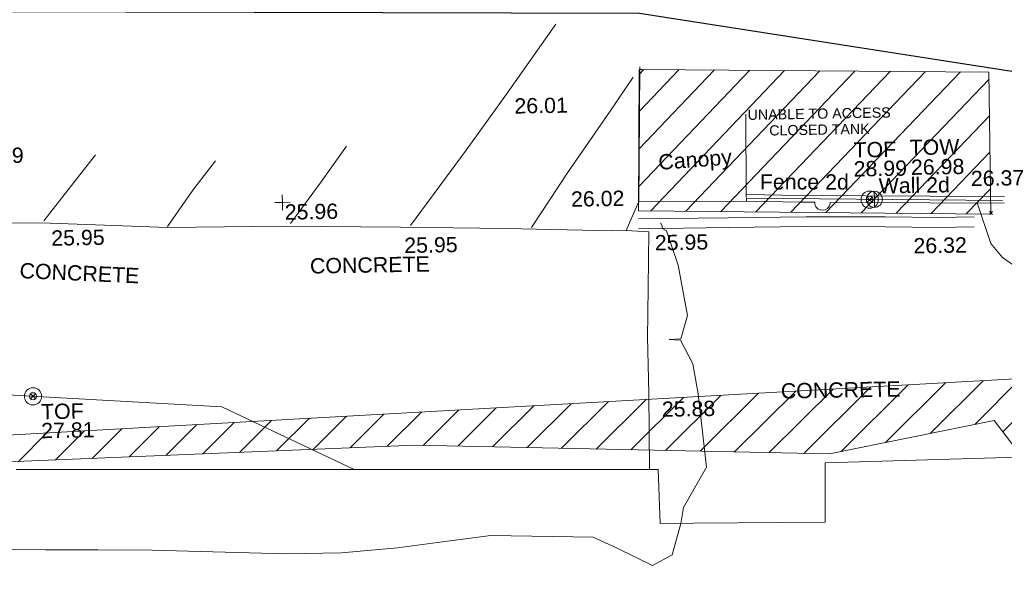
# Model space of a CAD drawing. Header units: millimetres. Extents: x -287732 to 520720, y -88450 to 287754.
# Tile 179 of 256: x -153004 to -128838, y 252831 to 266545. Entities that reach past the tile are written whole.
import ezdxf

# ---------------------------------------------------------------- set-up
doc = ezdxf.new("R2010")
doc.units = ezdxf.units.MM
doc.linetypes.add('IMPORT-UG_ELEC_STREET LIGHTING_QLB2 _2_', pattern=[2700, 1500, -300.0000000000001, 0, -250, 150, -300.0000000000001, 0, -200])
for name, color, linetype, lineweight, true_color in [('00__TOPO__TOP_OF_FENCE_SYMBOL', 7, 'Continuous', 9, 0x666666), ('00_TOPO_BUILDING_CANOPY', 7, 'Continuous', 9, 0xff7fff), ('00_TOPO_BUILDING_HATCH', 7, 'Continuous', 9, 0x999999), ('00_TOPO_FENCE_2D', 7, 'Continuous', 9, 0x3f7f4f), ('00_TOPO_ROAD_MARKING_WHITE_CONTINUOUS', 7, 'Continuous', 9, 0x999999), ('00_TOPO_ROAD_MARKING_YELLOW_CONTINUOUS', 40, 'Continuous', 9, 0xffbf00), ('00_TOPO_TOP_OF_FENCE', 7, 'Continuous', 9, 0x666666), ('00_TOPO_TOP_OF_WALL', 7, 'Continuous', 9, 0x666666), ('00_TOPO_WALL', 7, 'Continuous', 9, 0x7c00a5), ('00_TOPO_WALL_2D', 7, 'Continuous', 9, 0x7c00a5), ('00_UAV_LEVEL_SPOT', 7, 'Continuous', 9, 0x666666), ('01_DTM_CONTOUR_MNR', 7, 'Continuous', 9, 0xa5a552), ('12333-PUM-2D-U-0001-C01 - Rev2_REVIT IMPORT_dwg', 7, 'Continuous', 9, 0x767676), ('PUM-SURVEY BOUNDARY_EXTENT', 190, 'Continuous', 25, 0x7f00ff), ('PUM-UNABLE TO SURVEY', 190, 'Continuous', 9, 0x7f00ff)]:
    doc.layers.add(name, color=color, linetype=linetype, lineweight=lineweight, true_color=true_color)
for name, color, linetype, lineweight in [('00_TOPO_BUILDING_UNDER_CONSTRUCTION', 7, 'Continuous', 9), ('00_TOPO_ROAD_EDGE', 7, 'Continuous', 9), ('00_TOPO_SURFACE', 7, 'Continuous', 9), ('00_TOPO_SURVEY_TEXT', 7, 'Continuous', 9), ('00_UAV_SURVEY_TEXT', 7, 'Continuous', 9), ('GEN-TEXT', 7, 'Continuous', 9)]:
    doc.layers.add(name, color=color, linetype=linetype, lineweight=lineweight)
doc.styles.add('Arial_1', font='arial.ttf', dxfattribs={"height": 250})
doc.styles.add('Swis721 Lt BT_2', font='swissl.ttf', dxfattribs={"height": 375})
pattern_1 = [(45, (-533641079.65, -725615854.3560001), (-441.9417382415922, 441.9417382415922), [])]

# ---------------------------------------------------------------- blocks, each defined once
blk = doc.blocks.new('12333-PUM-2D-U-0001-C01 - Rev2_REVIT IMPORT_dwg_MSL_Node_LineworkTOF-2077201-Site Location Plan Proposed')
at = {"layer": '00__TOPO__TOP_OF_FENCE_SYMBOL', "color": 254, "true_color": 0xcccccc, "flags": 128}
for points in [[(165.3591892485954, 165.3591892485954), (0, 0), (-165.3591892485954, 165.3591892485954)], [(165.3591892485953, -165.3591892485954), (0, 0), (-165.3591892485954, -165.3591892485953)]]:
    blk.add_lwpolyline(points, dxfattribs=at)
at = {"layer": '00__TOPO__TOP_OF_FENCE_SYMBOL', "color": 254, "true_color": 0xcccccc}
for radius in [562.5594001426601, 233.853208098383]:
    blk.add_circle((0, 0), radius, dxfattribs=at)
blk = doc.blocks.new('12333-PUM-2D-U-0001-C01 - Rev2_REVIT IMPORT_dwg_TOW-2077202-Site Location Plan Proposed')
at = {"layer": '00_TOPO_TOP_OF_WALL', "color": 254, "true_color": 0xcccccc, "flags": 128}
for points in [[(0, 525.0554400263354), (0, 0), (-525.0554401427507, 0)], [(525.0554401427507, 0), (0, 0), (0, -525.0554400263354)]]:
    blk.add_lwpolyline(points, dxfattribs=at)
at = {"layer": '00_TOPO_TOP_OF_WALL', "color": 254, "true_color": 0xcccccc}
blk.add_circle((0, 0), 525.0554401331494, dxfattribs=at)
blk = doc.blocks.new('12333-PUM-2D-U-0001-C01 - Rev2_REVIT IMPORT_dwg_UAV-2077255-Site Location Plan Proposed')
at = {"layer": '00_UAV_LEVEL_SPOT', "color": 254, "true_color": 0xcccccc, "flags": 128}
for points in [[(0, -500.0000000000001), (0, 0), (-500.0000000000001, 0)], [(500.0000000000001, 0), (0, 0), (0, 500.0000000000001)]]:
    blk.add_lwpolyline(points, dxfattribs=at)
blk = doc.blocks.new('12333-PUM-2D-U-0001-C01 - Rev2_REVIT IMPORT_dwg_MGS62954_T2_Galway_ITM_3d_Rev1-2077680-Site Location Plan Proposed')
at = {"layer": '00_TOPO_BUILDING_HATCH', "true_color": 0xcccccc}
h = blk.add_hatch(dxfattribs=at)
h.set_pattern_fill('FP_1', color=254, style=0, pattern_type=2)
h.set_pattern_definition([(45, (0, 0), (-441.9417382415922, 441.9417382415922), [])])
h.paths.add_polyline_path([(533768885.7607676, 725823105.2428174), (533768825.6477216, 725823172.006546), (533768824.1516303, 725823106.7514204)])
at = {"layer": '00_TOPO_BUILDING_CANOPY', "color": 254, "true_color": 0xcccccc, "flags": 128}
blk.add_lwpolyline([(533768825.6477216, 725823172.0065459), (533768772.8890314, 725820870.8269372), (533768749.9192606, 725819868.9527785), (533771385.9928501, 725819830.4538591), (533771387.8239682, 725819994.3440678), (533771409.8512326, 725821965.8459948)], dxfattribs=at)
at = {"layer": '00_TOPO_BUILDING_UNDER_CONSTRUCTION', "color": 254, "true_color": 0xcccccc, "flags": 128}
blk.add_lwpolyline([(533753348.0402207, 725813556.090074), (533763126.4721197, 725813388.8852057), (533768893.0454202, 725813290.2805277), (533769107.6507362, 725813286.6109152), (533769128.3571914, 725811958.4912608), (533769949.6935448, 725811949.645325), (533773180.0461175, 725811914.8538643), (533773206.8982795, 725813378.0127835), (533777953.9632974, 725813434.1822563), (533777917.1773063, 725811640.9263531), (533777866.9854414, 725809194.156384), (533777821.1184989, 725806958.2192014)], dxfattribs=at)
at = {"layer": '00_TOPO_FENCE_2D', "color": 254, "true_color": 0xcccccc}
blk.add_line((533771386.8273262, 725819905.141812), (533777670.802167, 725819737.5585676), dxfattribs=at)
at = {"layer": '00_TOPO_FENCE_2D', "color": 254, "true_color": 0xcccccc, "flags": 128}
blk.add_lwpolyline([(533761649.3870459, 725813414.1424061), (533758424.0278218, 725815008.2451382), (533754622.5058134, 725815287.3614758), (533747945.4906749, 725815777.6030183), (533747975.9897733, 725815775.3637055), (533744933.0626828, 725813797.0084248)], dxfattribs=at)
at = {"layer": '00_TOPO_ROAD_EDGE', "color": 254, "true_color": 0xcccccc, "flags": 128}
blk.add_lwpolyline([(533777051.5214421, 725819688.7350367), (533777370.0000001, 725818690.0000001), (533777650.0000001, 725818340), (533778210.0000001, 725817930.0000002), (533779840, 725817070), (533781240.0000001, 725816520.0000001), (533783020.0000001, 725815950.0000001), (533785020, 725815430.0000002), (533787300.0000001, 725814870), (533789610, 725814400.0000001), (533791740.0000001, 725814070.0000001), (533793340.0000001, 725813890.0000001), (533795370, 725813670.0000001), (533797210.0000001, 725813410.0000001), (533799010.0000001, 725813080.0000001)], dxfattribs=at)
at = {"layer": '00_TOPO_ROAD_MARKING_WHITE_CONTINUOUS', "color": 254, "true_color": 0xcccccc}
blk.add_line((533755430.0000002, 725821250.0000001), (533754140, 725819650.0000001), dxfattribs=at)
at = {"layer": '00_TOPO_ROAD_MARKING_WHITE_CONTINUOUS', "color": 254, "true_color": 0xcccccc, "flags": 128}
for points in [[(533763130, 725819380.0000001), (533763870.0000001, 725820340.0000001), (533764530.0000001, 725821200.0000001), (533765500.0000001, 725822500), (533766790.0000001, 725824260.0000001)], [(533766100.0000001, 725819280), (533767010.0000001, 725820600), (533768080.0000001, 725822100), (533768660.0000001, 725822920.0000001)], [(533760190.0000001, 725819480.0000004), (533760960.0000001, 725820490.0000002), (533761600.0000001, 725821350.0000002)], [(533757170.0000002, 725819460.0000002), (533757810.0000003, 725820340.0000002), (533758378.3368652, 725821048.6003336)]]:
    blk.add_lwpolyline(points, dxfattribs=at)
at = {"layer": '00_TOPO_ROAD_MARKING_YELLOW_CONTINUOUS', "color": 254, "true_color": 0xcccccc, "flags": 128}
for points in [[(533768731.107794, 725819443.7146542), (533770931.1918916, 725819433.7142719), (533772843.1373149, 725819423.7040867), (533774796.183592, 725819383.6415987), (533776092.005052, 725819344.4454354), (533776968.3957976, 725819347.4895103)], [(533768730, 725819200.0000001), (533770930.0000002, 725819190.0000001), (533772840, 725819180.0000002), (533774790.0000001, 725819140), (533776088.743081, 725819100.7154634), (533776969.2423251, 725819103.7738087)]]:
    blk.add_lwpolyline(points, dxfattribs=at)
at = {"layer": '00_TOPO_SURFACE', "color": 254, "true_color": 0xcccccc, "flags": 128}
for points in [[(533751040.0000001, 725819660), (533754290.0000001, 725819590), (533757180.0000002, 725819430.0000002), (533759960.0000001, 725819420.0000001), (533762890.0000001, 725819340), (533765480, 725819260), (533768100.0000001, 725819164.0202614), (533768420.0000001, 725819161.4621024), (533768749.9192606, 725819868.9527785)], [(533768420.0000001, 725819161.4621024), (533768980, 725819120.0000001), (533768940.0000001, 725817750.0000001), (533768900.0000001, 725816500), (533768900.0000001, 725816550.0000001), (533768910.0000001, 725815150.0000001), (533768895.9819449, 725813290.2303149)]]:
    blk.add_lwpolyline(points, dxfattribs=at)
at = {"layer": '00_TOPO_WALL', "color": 254, "true_color": 0xcccccc, "flags": 128}
for points in [[(533771385.9928502, 725819830.4538592), (533772721.7762172, 725819780.6370289), (533773061.5944798, 725819773.5401609)], [(533773061.5944796, 725819773.5401608), (533773064.078802, 725819726.3129212), (533773088.8738218, 725819665.2246721), (533773134.6815252, 725819614.9507903), (533773193.2062251, 725819584.5957792), (533773252.9360399, 725819575.8460057), (533773312.4046832, 725819586.2233744), (533773370.0787535, 725819618.1650213), (533773414.4967055, 725819669.670889), (533773437.6145334, 725819731.4133642), (533773438.4796029, 725819765.669177)], [(533773438.4796028, 725819765.6691775), (533775884.0456032, 725819714.5952322), (533777715.0597976, 725819674.0373183)]]:
    blk.add_lwpolyline(points, dxfattribs=at)
at = {"layer": '00_TOPO_WALL_2D', "color": 254, "true_color": 0xcccccc, "flags": 128}
blk.add_lwpolyline([(533771387.8239682, 725819994.3440678), (533772726.54015, 725819944.4178611), (533775887.5702982, 725819878.4019449), (533777718.6881506, 725819837.8417345)], dxfattribs=at)
at = {"layer": '01_DTM_CONTOUR_MNR', "color": 254, "true_color": 0xcccccc, "flags": 128}
blk.add_lwpolyline([(533752778.427854, 725811609.1994139), (533754034.2670385, 725811570.556944), (533755321.3961784, 725811550.2), (533756652.9981783, 725811518.3830161), (533759933.2322263, 725811369.9148324), (533761297.5874975, 725811374.3462473), (533762678.2660584, 725811473.357419), (533763907.1341963, 725811614.5472596), (533764971.3665686, 725811732.7700886), (533767483.9574835, 725811649.617064), (533768085.5040702, 725811364.2504698), (533768926.0214237, 725810928.4511995), (533769415.3553824, 725811182.9553437), (533769640.0000001, 725811950.0000002), (533769708.2272791, 725812335.685055), (533770294.3365742, 725813315.9976321), (533770120.2960929, 725815126.361722), (533770004.640188, 725815858.6354901), (533769712.3234451, 725816448.9639721), (533769430.0000002, 725816470.0000001), (533769722.2541631, 725816476.8150746), (533769889.3936396, 725817054.4549274), (533769686.5861778, 725818290.2432644), (533769417.0219244, 725819135.6879665), (533769310.0000002, 725819200.0000002), (533769309.4736843, 725819260.5813398), (533769267.2437757, 725819332.9631603)], dxfattribs=at)
at = {"xscale": 0.375, "yscale": 0.375, "zscale": 0.375}
for name, p in [('12333-PUM-2D-U-0001-C01 - Rev2_REVIT IMPORT_dwg_UAV-2077255-Site Location Plan Proposed', (533760000.0000001, 725820000.0000001)), ('12333-PUM-2D-U-0001-C01 - Rev2_REVIT IMPORT_dwg_MSL_Node_LineworkTOF-2077201-Site Location Plan Proposed', (533774411.8824037, 725819815.1344881)), ('12333-PUM-2D-U-0001-C01 - Rev2_REVIT IMPORT_dwg_TOW-2077202-Site Location Plan Proposed', (533774528.8147466, 725819821.3501897)), ('12333-PUM-2D-U-0001-C01 - Rev2_REVIT IMPORT_dwg_MSL_Node_LineworkTOF-2077201-Site Location Plan Proposed', (533753796.0830246, 725815348.0393051))]:
    blk.add_blockref(name, p, dxfattribs=at)
at = {"layer": '00_TOPO_BUILDING_CANOPY', "color": 251, "true_color": 0x666666, "insert": (533769233.1695896, 725821010.6618047), "char_height": 375, "width": 2113.25889379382, "attachment_point": 1, "rotation": 3.2766667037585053, "line_spacing_factor": 1.005061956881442, "style": 'Swis721 Lt BT_2'}
blk.add_mtext('Canopy', dxfattribs=at)
at = {"layer": '00_TOPO_BUILDING_CANOPY', "color": 251, "true_color": 0x666666, "insert": (533767083.4203438, 725820144.9854661), "char_height": 375, "width": 1495.902363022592, "attachment_point": 1, "line_spacing_factor": 1.005061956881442, "style": 'Swis721 Lt BT_2'}
blk.add_mtext('26.02', dxfattribs=at)
at = {"layer": '00_TOPO_FENCE_2D', "color": 251, "true_color": 0x666666, "insert": (533771728.9684984, 725820487.8129561), "char_height": 375, "width": 2545.408465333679, "attachment_point": 1, "rotation": 358.9453456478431, "line_spacing_factor": 1.005061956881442, "style": 'Swis721 Lt BT_2'}
blk.add_mtext('Fence 2d', dxfattribs=at)
at = {"layer": '00_TOPO_ROAD_EDGE', "color": 251, "true_color": 0x666666, "insert": (533776904.1023918, 725820478.0897989), "char_height": 375, "width": 1495.902363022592, "attachment_point": 1, "line_spacing_factor": 1.005061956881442, "style": 'Swis721 Lt BT_2'}
blk.add_mtext('26.37', dxfattribs=at)
at = {"layer": '00_TOPO_ROAD_MARKING_WHITE_CONTINUOUS', "color": 251, "true_color": 0x666666, "insert": (533765734.4805614, 725822454.4766825), "char_height": 375, "width": 1495.902363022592, "attachment_point": 1, "line_spacing_factor": 1.005061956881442, "style": 'Swis721 Lt BT_2'}
blk.add_mtext('26.01', dxfattribs=at)
at = {"layer": '00_TOPO_ROAD_MARKING_YELLOW_CONTINUOUS', "color": 251, "true_color": 0x666666, "char_height": 375, "width": 1495.902363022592, "attachment_point": 1, "line_spacing_factor": 1.005061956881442, "style": 'Swis721 Lt BT_2'}
for s, insert in [('25.99', (533752359.9, 725821458.5296078)), ('25.95', (533769120.5783194, 725819036.9344038)), ('26.32', (533775467.0563968, 725818852.5568924))]:
    blk.add_mtext(s, dxfattribs=dict(at, insert=insert))
at = {"layer": '00_TOPO_SURFACE', "color": 251, "true_color": 0x666666, "char_height": 375, "width": 1495.902363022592, "attachment_point": 1, "line_spacing_factor": 1.005061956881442, "style": 'Swis721 Lt BT_2'}
for s, insert in [('25.95', (533754311.8357506, 725819410.700776)), ('25.95', (533762971.5631976, 725819080.5258479)), ('25.88', (533769221.9584687, 725814948.3299524))]:
    blk.add_mtext(s, dxfattribs=dict(at, insert=insert))
at = {"layer": '00_TOPO_SURVEY_TEXT', "color": 251, "true_color": 0x666666, "insert": (533753533.9350549, 725818629.4550029), "char_height": 375, "width": 3286.236302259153, "attachment_point": 1, "rotation": 356.45612976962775, "line_spacing_factor": 1.005061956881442, "style": 'Swis721 Lt BT_2'}
blk.add_mtext('CONCRETE', dxfattribs=at)
at = {"layer": '00_TOPO_SURVEY_TEXT', "color": 251, "true_color": 0x666666, "insert": (533772150.0000001, 725815345.2296078), "char_height": 375, "width": 3286.236302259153, "attachment_point": 1, "line_spacing_factor": 1.005061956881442, "style": 'Swis721 Lt BT_2'}
blk.add_mtext('CONCRETE', dxfattribs=at)
at = {"layer": '00_TOPO_TOP_OF_FENCE', "char_height": 375, "attachment_point": 1, "line_spacing_factor": 1.005061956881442, "style": 'Swis721 Lt BT_2'}
for s, insert, width in [('TOF', (533774037.3234999, 725821229.5608786), 1163.479615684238), ('28.99', (533774032.0339493, 725820763.9180309), 1495.902363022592), ('TOF', (533753986.3924741, 725815154.8603259), 1163.479615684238), ('27.81', (533753981.1029235, 725814689.2174782), 1495.902363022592)]:
    blk.add_mtext(s, dxfattribs=dict(at, insert=insert, width=width))
at = {"layer": '00_TOPO_TOP_OF_WALL', "char_height": 375, "attachment_point": 1, "line_spacing_factor": 1.005061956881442, "style": 'Swis721 Lt BT_2'}
for s, insert, width in [('TOW', (533775413.3165172, 725821266.3150399), 1343.937678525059), ('26.98', (533775438.9092242, 725820780.4084296), 1495.902363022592)]:
    blk.add_mtext(s, dxfattribs=dict(at, insert=insert, width=width))
at = {"layer": '00_TOPO_WALL_2D', "color": 251, "true_color": 0x666666, "insert": (533774639.3730346, 725820337.6555675), "char_height": 375, "width": 1994.536484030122, "attachment_point": 1, "line_spacing_factor": 1.005061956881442, "style": 'Swis721 Lt BT_2'}
blk.add_mtext('Wall 2d', dxfattribs=at)
at = {"layer": '00_UAV_LEVEL_SPOT', "insert": (533760051.8765643, 725819949.1441548), "char_height": 375, "width": 1495.902363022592, "attachment_point": 1, "line_spacing_factor": 1.005061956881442, "style": 'Swis721 Lt BT_2'}
blk.add_mtext('25.96', dxfattribs=at)
at = {"layer": '00_UAV_SURVEY_TEXT', "color": 251, "true_color": 0x666666, "insert": (533760648.6000001, 725818614.7296079), "char_height": 375, "width": 3286.236302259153, "attachment_point": 1, "line_spacing_factor": 1.005061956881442, "style": 'Swis721 Lt BT_2'}
blk.add_mtext('CONCRETE', dxfattribs=at)
blk = doc.blocks.new('12333-PUM-2D-U-0001-C01 - Rev2_REVIT IMPORT_dwg-1620468-Site Location Plan Proposed')
at = {"layer": 'PUM-UNABLE TO SURVEY', "true_color": 0xffffd4}
h = blk.add_hatch(dxfattribs=at)
h.set_pattern_fill('FP_12', style=0, pattern_type=2)
h.set_pattern_definition(pattern_1)
h.paths.add_polyline_path([(136296.3501529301, 203552.6438213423), (136314.5167567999, 207042.5440499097), (127734.3501528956, 207252.6438212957), (127666.3390221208, 203789.4246314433), (130301.8224455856, 203717.1151186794)])
h = blk.add_hatch(dxfattribs=at)
h.set_pattern_fill('FP_12', style=0, pattern_type=2)
h.set_pattern_definition(pattern_1)
h.paths.add_polyline_path([(140970.3501529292, 120250.643821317), (146061.3501528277, 120366.6438213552), (148091.0699788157, 121467.5355084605), (149767.1471665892, 121400.7882925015), (149826.3501529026, 121708.6438212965), (151731.350152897, 121403.8438213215), (151716.9389013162, 121323.1408124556), (153551.3057733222, 121250.0899514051), (153560.1501529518, 121480.0438212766), (155503.2501529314, 121480.0438212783), (155503.2501529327, 121172.3567455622), (157605.3501529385, 121088.6438213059), (157065.3501529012, 144482.6438213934), (175086.350152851, 144480.6438212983), (176746.3501528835, 146023.6438213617), (172843.7316528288, 147528.9658213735), (173338.6739911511, 175796.3692980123), (140026.0186528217, 176401.9833213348), (140028.2829734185, 176531.7061614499), (138356.741365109, 176568.5343297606), (138112.5926718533, 163525.9954559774), (137857.9316529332, 148319.2853214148), (137827.9418640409, 148319.8087951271), (137797.2156320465, 146678.3983150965), (130049.3501528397, 146808.6438212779), (127301.3501529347, 145010.6438213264), (126845.3501529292, 124909.6438213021), (140019.3501529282, 124510.6438213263), (140924.4375823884, 120456.3089638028)])
h.paths.add_polyline_path([(142549.2501529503, 122013.4438213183), (141939.6501528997, 128109.4438213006), (145140.0501528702, 128414.243821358), (145711.5501528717, 122318.2438213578), (143523.3984174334, 122107.3376299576)])
h.paths.add_polyline_path([(156227.1501528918, 122394.4438213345), (156227.1501528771, 122799.1296352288), (149501.6245217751, 123012.8231277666), (149504.2240842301, 123174.8324217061), (149445.3501529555, 122546.8438213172), (148264.2501528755, 122623.0438212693), (148378.550152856, 123842.2438212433), (149559.6501529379, 123766.0438213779), (149517.1038931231, 123312.2170499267), (152873.8338432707, 123055.7519301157), (156227.1501528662, 123099.0105069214), (156227.1501528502, 123537.4438213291), (157370.1501528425, 123537.4438212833), (157370.1501528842, 122394.4438212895), (156679.7991877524, 122394.4438213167)])
h.paths.add_polyline_path([(135386.4501529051, 126509.2438213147), (129290.4501528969, 126661.6438213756), (129366.6501529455, 129404.8438212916), (135462.6501529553, 129252.4438213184)])
h.paths.add_polyline_path([(133748.1501529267, 131005.0438212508), (130700.1501528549, 131309.8438213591), (131385.9501529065, 137405.8438213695), (134395.8501528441, 137101.0438213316), (133774.8328444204, 131256.1750353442)])
h.paths.add_polyline_path([(123791.3501529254, 148495.6438213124), (125962.8758490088, 148831.2361022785), (126057.907814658, 154829.4881495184), (124252.3501529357, 176312.6438213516), (119637.3501528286, 179332.6438213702), (91445.35015290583, 180677.6438213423), (91482.35015291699, 179887.643821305), (123767.2119867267, 148519.0968936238)])
h.paths.add_polyline_path([(195364.0617147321, 187389.5906704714), (138295.3501528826, 199555.6438213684), (100054.3501528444, 198088.6438213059), (99954.35015286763, 197228.6438213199), (107251.4784825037, 197782.5141120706), (122069.3501528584, 198129.6438213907), (132241.3501528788, 197737.6438212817), (136290.3501528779, 198486.6438213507), (136971.651110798, 197569.6615461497), (136433.5006318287, 189862.6526837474), (173568.1456173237, 188304.2714601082), (173574.3584918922, 188602.3933637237), (183059.4321529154, 188452.4238212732), (183056.4645273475, 188282.4086663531), (185602.4321528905, 188263.4238213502), (185594.3357990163, 187799.5840185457), (194908.7873000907, 187408.6965781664)])
at = {"layer": 'GEN-TEXT', "color": 253, "true_color": 0xaaaaaa}
for p, q in [((136270.99481388, 203548.2884822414), (136341.7054919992, 203618.9991603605)), ((136341.7054919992, 203548.2884822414), (136270.99481388, 203618.9991603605))]:
    blk.add_line(p, q, dxfattribs=at)
at = {"layer": 'PUM-SURVEY BOUNDARY_EXTENT', "color": 201, "true_color": 0xd4aaff, "flags": 128}
blk.add_lwpolyline([(398928.9843219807, 219217.3848642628), (361065.0191528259, 201696.9033213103), (253020.3641528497, 166562.6593213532), (238979.1241529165, 183340.0803213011), (207851.1241528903, 192933.0803212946), (181881.5491528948, 199207.5523212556), (127765.7475235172, 208631.6913835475), (83230.35015305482, 209505.6438213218), (17731.79857071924, 209070.0515701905), (19321.96791528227, 195160.6532562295), (47319.66651009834, 195519.6426584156), (51594.7860137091, 181823.3532194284), (51018.52567121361, 144084.6209763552), (50538.16776373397, 139734.9456696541), (11069.20021306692, 147832.3187959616), (-5119.649847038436, 154965.6438215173), (-16971.13457121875, 159261.5584440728)], dxfattribs=at)
at = {"layer": 'PUM-UNABLE TO SURVEY', "color": 7, "true_color": 0xffffd4}
blk.add_line((127744.5017830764, 207252.3952416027), (127806.1109204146, 207250.8866385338), dxfattribs=at)
at = {"layer": 'PUM-UNABLE TO SURVEY', "color": 7, "true_color": 0xffffd4, "flags": 128}
for points in [[(136296.3501529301, 203552.6438213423), (127658.3501528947, 203789.6438213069), (127734.3501528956, 207252.6438212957)], [(127806.1109204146, 207250.8866385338), (136314.5167567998, 207042.5440499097), (136296.3501529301, 203552.6438213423)], [(185585.2881397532, 187799.9637098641), (195364.0617147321, 187389.5906704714), (138295.3501528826, 199555.6438213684), (100054.3501528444, 198088.6438213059)], [(100054.3501528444, 198088.6438213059), (99954.35015286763, 197228.6438213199), (107251.4784825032, 197782.5141120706), (122069.3501528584, 198129.6438213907), (132241.3501528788, 197737.6438212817), (136290.3501528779, 198486.6438213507), (136971.651110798, 197569.6615461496), (136433.5006318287, 189862.6526837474), (173568.1456173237, 188304.2714601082)]]:
    blk.add_lwpolyline(points, dxfattribs=at)
blk.add_blockref('12333-PUM-2D-U-0001-C01 - Rev2_REVIT IMPORT_dwg_MGS62954_T2_Galway_ITM_3d_Rev1-2077680-Site Location Plan Proposed', (-533641079.6498471, -725615854.3561786))
at = {"layer": 'PUM-UNABLE TO SURVEY', "color": 51, "true_color": 0xffff7f, "insert": (132130.2478333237, 206219.6838557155), "char_height": 250, "width": 4156.502761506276, "attachment_point": 2, "line_spacing_factor": 0.9417779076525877, "style": 'Arial_1'}
blk.add_mtext('UNABLE TO ACCESS\\PCLOSED TANK', dxfattribs=at)

msp = doc.modelspace()

# ---------------------------------------------------------------- block references
at = {"layer": '12333-PUM-2D-U-0001-C01 - Rev2_REVIT IMPORT_dwg', "color": 254, "linetype": 'IMPORT-UG_ELEC_STREET LIGHTING_QLB2 _2_', "true_color": 0xffd4d4, "rotation": 0.9999999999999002}
msp.add_blockref('12333-PUM-2D-U-0001-C01 - Rev2_REVIT IMPORT_dwg-1620468-Site Location Plan Proposed', (-261895.0770586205, 55869.5817132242), dxfattribs=at)

doc.saveas('drawing.dxf')
